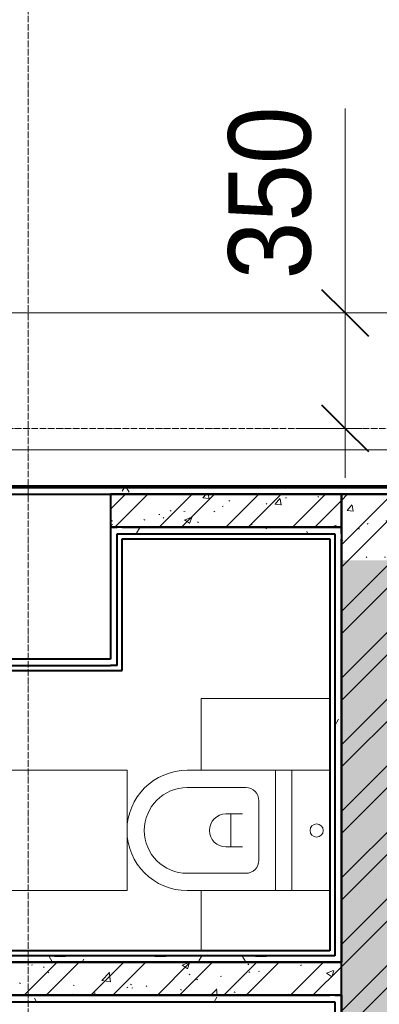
# Model space of a CAD drawing. Header units: millimetres. Extents: x 2030 to 81442, y 1212 to 89253.
# Tile 33 of 36: x 71422 to 72512, y 75852 to 78840. Entities that reach past the tile are written whole.
import ezdxf

# ---------------------------------------------------------------- set-up
doc = ezdxf.new("R2010")
doc.units = ezdxf.units.MM
doc.linetypes.add('ADSK_Линия сетки', pattern=[25, 20, -2.5, 0, -2.5])
doc.linetypes.add('Линия сетки', pattern=[25, 20, -2.5, 0, -2.5])
for name, color, linetype, lineweight in [('Мебель', 7, 'Continuous', 18), ('Обобщенные модели', 7, 'Continuous', 18), ('Оси', 7, 'Continuous', 9), ('Размеры', 7, 'Continuous', 9), ('Размеры-100', 7, 'Continuous', 9), ('Сантехнические приборы', 7, 'Continuous', 18), ('Стены разрез', 7, 'Continuous', 40), ('Стены штриховка', 7, 'Continuous', 40)]:
    doc.layers.add(name, color=color, linetype=linetype, lineweight=lineweight)
doc.styles.add('Arial', font='arial.ttf', dxfattribs={"width": 0.9, "height": 250})
doc.dimstyles.new('Основной_2_5_мм_1', dxfattribs={"dimscale": 304.8, "dimtxt": 255.06485, "dimasz": 0.463911, "dimexe": 0.492126, "dimexo": 0.492126, "dimgap": 0.098425, "dimtad": 1, "dimdec": 0, "dimdsep": 46, "dimtxsty": 'Arial', "dimblk1": 'OBLIQUE', "dimblk2": 'OBLIQUE', "dimsah": 1, "dimcen": 0.09, "dimdle": 0.492126, "dimazin": 2, "dimtfac": 1, "dimtdec": 4, "dimtix": 1, "dimtmove": 1, "dimatfit": 3, "dimfxl": 1, "dimtvp": 1, "dimtolj": 1, "dimtzin": 0, "dimlwd": 20, "dimlwe": 20, "dimarcsym": 2})
pattern_1 = [(50, (0, 0), (218.62117, -19.1268), [22.86, -251.46]), (355, (0, 0), (-42.2919, 229.2684), [18.288, -201.168]), (100.451, (18.22, -1.6), (176.33107, 210.13963), [19.428, -213.708]), (46.184, (0, 60.96), (325.29495, -50.45164), [34.29, -377.19]), (96.636, (27.1, 56.76), (284.883, 296.9127), [29.142, -320.562]), (351.184, (0, 60.96), (284.8858, 296.9107), [27.432, -301.752]), (21, (30.48, 45.72), (181.93753, -122.71832), [22.86, -251.46]), (326, (30.48, 45.72), (74.1622, 221.0262), [18.288, -201.168]), (71.451, (45.64, 35.5), (256.10035, 98.30526), [19.428, -213.708]), (37.5, (0, 0), (3.70639, 101.465895), [3.353, -195.377, 3.353, -200.863, -201.93]), (37.5, (0, 0), (3.70639, 101.465895), [-402.946, 3.353, -198.577]), (7.5, (0, 0), (80.18358, 120.21653), [3.353, -113.081, 3.353, -190.805, -76.962]), (7.5, (0, 0), (80.18358, 120.21653), [-310.591, 3.353, -73.609]), (327.5, (-67.97, 0), (162.70865, -6.87497), [3.353, -72.847, 3.353, -234.391, -315.468]), (327.5, (-67.97, 0), (162.70865, -6.87497), [-313.944, 3.353, -312.115]), (317.5, (-98.45, 0), (177.75468, 30.51183), [3.353, -95.707, 3.353, -154.534, -224.028]), (317.5, (-98.45, 0), (177.75468, 30.51183), [-256.946, 3.353, -220.675])]
pattern_2 = [(45, (0, 0), (-101.02788, 101.02788), []), (45, (67.35, 0), (-101.02788, 101.02788), [])]
pattern_3 = [(0, (0, 0), (406.4, 101.6), [33.528, -271.272, 33.528, -271.272, -1625.6]), (0, (0, 0), (406.4, 101.6), [-609.6, 33.528, -576.072, 33.528, -271.272, -711.2]), (0, (0, 0), (406.4, 101.6), [-1524, 33.528, -169.672, 33.528, -474.472]), (120, (152.4, 50.8), (-291.18818, 301.15272), [33.528, -271.272, 33.528, -271.272, -1625.6]), (120, (152.4, 50.8), (-291.18818, 301.15272), [-609.6, 33.528, -576.072, 33.528, -271.272, -711.2]), (120, (152.4, 50.8), (-291.18818, 301.15272), [-1524, 33.528, -169.672, 33.528, -474.472]), (240, (203.2, 254), (-115.21182, -402.75272), [33.528, -271.272, 33.528, -271.272, -1625.6]), (240, (203.2, 254), (-115.21182, -402.75272), [-609.6, 33.528, -576.072, 33.528, -271.272, -711.2]), (240, (203.2, 254), (-115.21182, -402.75272), [-1524, 33.528, -169.672, 33.528, -474.472])]

# ---------------------------------------------------------------- blocks, each defined once
blk = doc.blocks.new('MR_Унитаз напольный - Санузел с ванной-2663540-МКСС_LB01_-7_650___Кабельные конструкции под К1_КСБ')
at = {"layer": 'Сантехнические приборы', "color": 253, "true_color": 0xaaaaaa}
for p, q in [((-182.5, 0), (-182.5, 267.5)), ((-130, 267.5), (-130, 90)), ((130, 90), (130, 267.5)), ((182.5, 267.5), (182.5, 0)), ((-50, 150), (-50, 100)), ((50, 100), (50, 150)), ((-50, 135), (50, 135)), ((-90, 50), (90, 50)), ((182.5, 0), (-182.5, 0)), ((-182.5, -50), (-182.5, 0)), ((-182.5, 0), (182.5, 0)), ((182.5, 0), (182.5, -50)), ((-182.5, -50), (182.5, -50)), ((-182.5, -165), (-182.5, -50)), ((182.5, -50), (-182.5, -50)), ((182.5, -50), (182.5, -165))]:
    blk.add_line(p, q, dxfattribs=at)
for centre, radius, start, end in [((0, 267.5), 182.5, 0, 180), ((0, 267.5), 130, 360, 180), ((0, 150), 50, 360, 180), ((-90, 90), 40, 180, 270), ((90, 90), 40, 270, 360), ((0, -125), 20, 360, 180), ((0, -125), 20, 180, 360)]:
    blk.add_arc(centre, radius, start, end, dxfattribs=at)
blk = doc.blocks.new('MR_Зона обслуживания - MR_Зона обслуживания-2663541-МКСС_LB01_-7_650___Кабельные конструкции под К1_КСБ')
at = {"layer": 'Мебель', "lineweight": 9}
for p, q in [((182.5, 600), (-182.5, 600)), ((-182.5, 600), (-182.5, 0)), ((182.5, 0), (182.5, 600)), ((-182.5, 0), (182.5, 0))]:
    blk.add_line(p, q, dxfattribs=at)
blk = doc.blocks.new('MR_Зона обслуживания - MR_Зона обслуживания-2663542-МКСС_LB01_-7_650___Кабельные конструкции под К1_КСБ')
at = {"layer": 'Мебель', "lineweight": 9}
for p, q in [((108.75, 425), (-108.75, 425)), ((108.75, 35), (108.75, 425))]:
    blk.add_line(p, q, dxfattribs=at)
blk = doc.blocks.new('MR_Зона обслуживания - MR_Зона обслуживания-V8-МКСС_LB01_-7_650___Кабельные конструкции под К1_КСБ')
at = {"layer": 'Мебель', "lineweight": 9}
blk.add_line((108.75, 425), (-73.75, 425), dxfattribs=at)
blk = doc.blocks.new('CP_ДШ_Hanytex_TopJoint 24C_Половина - CP_ДШ_Hanytex_TopJoint 24C_Половина-3662383-МКСС_LB01_-7_650___Кабельные конструкции под К1_КСБ')
at = {"layer": 'Обобщенные модели', "color": 253, "true_color": 0xaaaaaa}
for p, q in [((2330, 110), (490.2, 110)), ((2330, 110), (2330, 0)), ((0, 0), (0, 10.7))]:
    blk.add_line(p, q, dxfattribs=at)
blk = doc.blocks.new('180_ДефШов_ОснЛиния_ - Покрытие_Дефшов_Угловой-3816490-МКСС_LB01_-7_650___Кабельные конструкции под К1_КСБ')
at = {"layer": 'Обобщенные модели', "color": 253, "true_color": 0xaaaaaa}
blk.add_line((19862.5, 0), (39635.9, 0), dxfattribs=at)
blk = doc.blocks.new('135_SLK_GD_AR_rvt-2-МКСС_LB01_-7_650___Кабельные конструкции под К1_КСБ')
at = {"layer": 'Стены разрез', "lineweight": 9, "true_color": 0xaaaaaa}
h = blk.add_hatch(dxfattribs=at)
h.set_pattern_fill('FP_4', color=253, style=0, pattern_type=2)
h.set_pattern_definition(pattern_3)
h.paths.add_polyline_path([(44600, 77400), (44850, 77400), (44850, 77420), (44580, 77420), (44580, 77400)])
h.paths.add_polyline_path([(50015.4, 77400), (50100, 77400), (50100, 77420), (49280, 77420), (49280, 77400), (49860.9, 77400)])
h.paths.add_polyline_path([(45750, 77400), (48080, 77400), (48080, 77420), (45750, 77420)])
h = blk.add_hatch(dxfattribs=at)
h.set_pattern_fill('FP_1', color=253, style=0, pattern_type=2)
h.set_pattern_definition(pattern_1)
h.paths.add_polyline_path([(47389.2, 77300), (47700, 77300), (47700, 77400), (47000, 77400), (47000, 77300), (47080.3, 77300)])
h = blk.add_hatch(dxfattribs=at)
h.set_pattern_fill('FP_2', color=253, style=0, pattern_type=2)
h.set_pattern_definition(pattern_2)
h.paths.add_polyline_path([(47389.2, 77300), (47700, 77300), (47700, 77400), (47000, 77400), (47000, 77300), (47080.3, 77300)])
h = blk.add_hatch(dxfattribs=at)
h.set_pattern_fill('FP_1', color=253, style=0, pattern_type=2)
h.set_pattern_definition(pattern_1)
h.paths.add_polyline_path([(49860.9, 77200), (50100, 77200), (50100, 77400), (49280, 77400), (49280, 77200), (49552, 77200)])
h.paths.add_polyline_path([(47900, 77200), (48080, 77200), (48080, 77400), (47700, 77400), (47700, 77200)])
h = blk.add_hatch(dxfattribs=at)
h.set_pattern_fill('FP_2', color=253, style=0, pattern_type=2)
h.set_pattern_definition(pattern_2)
h.paths.add_polyline_path([(49860.9, 77200), (50100, 77200), (50100, 77400), (49280, 77400), (49280, 77200), (49552, 77200)])
h.paths.add_polyline_path([(47900, 77200), (48080, 77200), (48080, 77400), (47700, 77400), (47700, 77200)])
h = blk.add_hatch(dxfattribs=at)
h.set_pattern_fill('FP_4', color=253, style=0, pattern_type=2)
h.set_pattern_definition(pattern_3)
h.paths.add_polyline_path([(47000, 76880), (47020, 76880), (47020, 77300), (47000, 77300), (47000, 76900)])
h = blk.add_hatch(dxfattribs=at)
h.set_pattern_fill('FP_4', color=253, style=0, pattern_type=2)
h.set_pattern_definition(pattern_3)
h.paths.add_polyline_path([(47700, 77280), (47700, 77300), (47020, 77300), (47020, 77280), (47698.2, 77280)])
h = blk.add_hatch(dxfattribs=at)
h.set_pattern_fill('FP_4', color=253, style=0, pattern_type=2)
h.set_pattern_definition(pattern_3)
h.paths.add_polyline_path([(47700, 76000), (47700, 77280), (47680, 77280), (47680, 76000), (47698.2, 76000)])
h = blk.add_hatch(dxfattribs=at)
h.set_pattern_fill('FP_1', color=253, style=0, pattern_type=2)
h.set_pattern_definition(pattern_1)
h.paths.add_polyline_path([(47900, 72220), (47900, 77200), (47700, 77200), (47700, 72220), (47815, 72220)])
h = blk.add_hatch(dxfattribs=at)
h.set_pattern_fill('FP_2', color=253, style=0, pattern_type=2)
h.set_pattern_definition(pattern_2)
h.paths.add_polyline_path([(47900, 72220), (47900, 77200), (47700, 77200), (47700, 72220), (47815, 72220)])
h = blk.add_hatch(dxfattribs=at)
h.set_pattern_fill('FP_4', color=253, style=0, pattern_type=2)
h.set_pattern_definition(pattern_3)
h.paths.add_polyline_path([(47700, 75980), (47700, 76000), (44720, 76000), (44720, 75980), (47698.2, 75980)])
h = blk.add_hatch(dxfattribs=at)
h.set_pattern_fill('FP_1', color=253, style=0, pattern_type=2)
h.set_pattern_definition(pattern_1)
h.paths.add_polyline_path([(47700, 75880), (47700, 75980), (44700, 75980), (44700, 75880), (47698.2, 75880)])
h = blk.add_hatch(dxfattribs=at)
h.set_pattern_fill('FP_2', color=253, style=0, pattern_type=2)
h.set_pattern_definition(pattern_2)
h.paths.add_polyline_path([(47700, 75880), (47700, 75980), (44700, 75980), (44700, 75880), (47698.2, 75880)])
h = blk.add_hatch(dxfattribs=at)
h.set_pattern_fill('FP_4', color=253, style=0, pattern_type=2)
h.set_pattern_definition(pattern_3)
h.paths.add_polyline_path([(47680, 75860), (47680, 75880), (44700, 75880), (44700, 75860), (47665, 75860)])
h = blk.add_hatch(dxfattribs=at)
h.set_pattern_fill('FP_4', color=253, style=0, pattern_type=2)
h.set_pattern_definition(pattern_3)
h.paths.add_polyline_path([(47700, 74760), (47700, 75880), (47680, 75880), (47680, 74760)])
at = {"layer": 'Стены разрез', "color": 253, "true_color": 0xaaaaaa}
for p, q in [((48080, 77425), (45750, 77425)), ((46500, 77400), (47000, 77400)), ((47000, 77400), (47000, 77300)), ((47000, 77300), (47020, 77300)), ((47000, 77300), (47000, 76900)), ((47020, 77300), (47000, 77300)), ((47035, 76865), (47035, 77265)), ((47035, 77265), (47665, 77265)), ((47665, 77265), (47665, 76015)), ((47000, 76900), (46500, 76900)), ((46465, 76865), (47000, 76865)), ((47000, 76865), (47020, 76865)), ((47020, 76865), (47035, 76865)), ((47665, 76015), (44735, 76015)), ((47700, 76015), (47700, 75980)), ((47700, 75980), (47700, 76000)), ((47680, 75880), (47700, 75880)), ((47700, 75880), (47680, 75880))]:
    blk.add_line(p, q, dxfattribs=at)
at = {"layer": 'Стены штриховка', "color": 253, "true_color": 0xaaaaaa}
for p, q in [((48080, 77420), (45750, 77420)), ((47700, 77400), (47000, 77400)), ((47000, 77400), (47700, 77400)), ((48080, 77400), (47700, 77400)), ((47700, 77400), (47700, 77300)), ((47700, 77300), (47700, 77400)), ((47700, 77400), (48080, 77400)), ((47035, 77300), (47020, 77300)), ((47035, 77300), (47700, 77300)), ((47700, 77300), (47035, 77300)), ((47700, 77300), (47700, 77280)), ((47700, 77280), (47700, 77300)), ((47020, 76880), (47020, 77280)), ((47020, 77280), (47035, 77280)), ((47035, 77280), (47680, 77280)), ((47680, 77280), (47680, 77265)), ((47680, 77265), (47680, 77143.2)), ((47700, 77280), (47700, 77265)), ((47700, 77265), (47700, 77200)), ((47700, 77200), (47700, 77265)), ((47700, 77200), (47700, 76015)), ((47700, 77143.2), (47700, 77200)), ((47680, 77143.2), (47680, 76015)), ((47700, 76015), (47700, 77143.2)), ((46480, 76880), (47000, 76880)), ((47020, 76880), (47000, 76880)), ((47680, 76000), (44735, 76000)), ((47680, 76015), (47680, 76000)), ((47700, 76000), (47700, 76015)), ((47700, 76000), (47700, 76015)), ((47700, 75980), (44735, 75980)), ((44735, 75980), (47700, 75980)), ((47700, 75880), (47700, 75980)), ((44700, 75880), (47665, 75880)), ((47665, 75880), (44700, 75880)), ((47680, 75880), (47665, 75880)), ((47700, 75880), (47700, 74760)), ((47700, 74760), (47700, 75880)), ((44700, 75860), (47665, 75860)), ((47665, 75860), (47680, 75860)), ((47680, 75860), (47680, 74780))]:
    blk.add_line(p, q, dxfattribs=at)
at = {"layer": 'Мебель', "color": 253, "lineweight": 18, "true_color": 0xaaaaaa, "rotation": 89.99999999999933}
for name, p in [('MR_Зона обслуживания - MR_Зона обслуживания-2663542-МКСС_LB01_-7_650___Кабельные конструкции под К1_КСБ', (47700, 76671.2)), ('MR_Зона обслуживания - MR_Зона обслуживания-2663541-МКСС_LB01_-7_650___Кабельные конструкции под К1_КСБ', (47050, 76380)), ('MR_Зона обслуживания - MR_Зона обслуживания-V8-МКСС_LB01_-7_650___Кабельные конструкции под К1_КСБ', (47700, 76088.7))]:
    blk.add_blockref(name, p, dxfattribs=at)
at = {"layer": 'Обобщенные модели', "color": 253, "lineweight": 18, "true_color": 0xaaaaaa}
for name, p in [('CP_ДШ_Hanytex_TopJoint 24C_Половина - CP_ДШ_Hanytex_TopJoint 24C_Половина-3662383-МКСС_LB01_-7_650___Кабельные конструкции под К1_КСБ', (45750, 77425)), ('180_ДефШов_ОснЛиния_ - Покрытие_Дефшов_Угловой-3816490-МКСС_LB01_-7_650___Кабельные конструкции под К1_КСБ', (14550.4, 77399.6))]:
    blk.add_blockref(name, p, dxfattribs=at)
at = {"layer": 'Сантехнические приборы', "color": 253, "lineweight": 18, "true_color": 0xaaaaaa, "rotation": 89.99999999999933}
blk.add_blockref('MR_Унитаз напольный - Санузел с ванной-2663540-МКСС_LB01_-7_650___Кабельные конструкции под К1_КСБ', (47500, 76380), dxfattribs=at)
blk = doc.blocks.new('DIMBLOCK34-МКСС_LB01_-7_650___Кабельные конструкции под К1_КСБ')
at = {"layer": 'Размеры-100', "lineweight": 20, "transparency": 16777216}
for p, q in [((72408.4, 78570.2), (72408.4, 78052.2)), ((72408.4, 77450), (72408.4, 78100)), ((72408.4, 78052.2), (72408.4, 77775)), ((72408.4, 77950), (70367.8, 77950)), ((72408.4, 77950), (72558.4, 77950)), ((72408.4, 77600), (72258.4, 77600)), ((72408.4, 77600), (72458.4, 77600))]:
    blk.add_line(p, q, dxfattribs=at)
at = {"layer": 'Размеры-100', "lineweight": 40, "transparency": 16777216}
for p, q in [((72408.4, 77950), (72337.7, 78020.7)), ((72408.4, 77950), (72479.1, 77879.3)), ((72408.4, 77600), (72337.7, 77670.7)), ((72408.4, 77600), (72479.1, 77529.3))]:
    blk.add_line(p, q, dxfattribs=at)
at = {"layer": 'Размеры-100', "color": 0, "lineweight": 20, "transparency": 16777216, "insert": (72053.8, 78052.2), "char_height": 250, "width": 621.573, "attachment_point": 1, "rotation": 90, "line_spacing_factor": 0.941778, "style": 'Arial'}
blk.add_mtext('350', dxfattribs=at)
blk = doc.blocks.new('_Oblique')
at = {"color": 0, "linetype": 'ByBlock', "lineweight": -2}
blk.add_line((-0.5, -0.5), (0.5, 0.5), dxfattribs=at)

msp = doc.modelspace()

# ---------------------------------------------------------------- linework, layer by layer
at = {"layer": 'Оси', "linetype": 'Линия сетки'}
msp.add_line((71446.875, 66256.794), (71446.875, 89252.751), dxfattribs=at)
at = {"layer": 'Оси', "linetype": 'ADSK_Линия сетки'}
msp.add_line((81441.658, 77600), (56550.77, 77600), dxfattribs=at)

# ---------------------------------------------------------------- block references
at = {"lineweight": 5}
msp.add_blockref('135_SLK_GD_AR_rvt-2-МКСС_LB01_-7_650___Кабельные конструкции под К1_КСБ', (24696.875, 0), dxfattribs=at)

# ---------------------------------------------------------------- dimensions: what is measured, and where the dimension line sits
at = {"layer": 'Размеры', "lineweight": 20}
dim = msp.add_linear_dim(base=(72408.384, 77950.026), p1=(72308.399, 77600), p2=(70217.834, 77950.026), angle=90, dimstyle='Основной_2_5_мм_1', override={"dimpost": '<>', "dimfxl": 2119.66502}, dxfattribs=at)
dim.commit()
dim.dimension.update_dxf_attribs({"geometry": 'DIMBLOCK34-МКСС_LB01_-7_650___Кабельные конструкции под К1_КСБ', "text_midpoint": (72220.493, 78363.009), "dimtype": 160, "text_rotation": 90})

doc.saveas('drawing.dxf')
